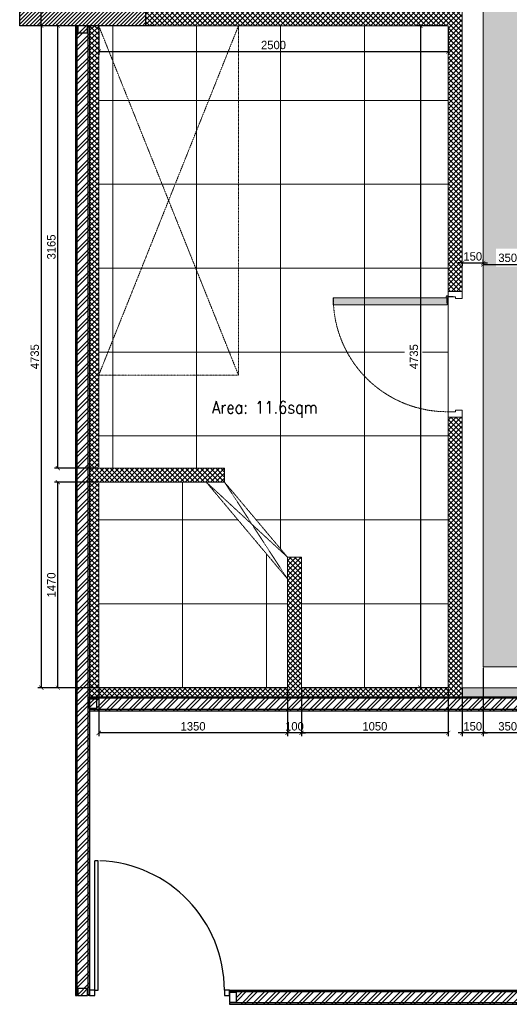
# Model space of a CAD drawing. Header units: millimetres. Extents: x 325 to 233617, y -9828 to 20555.
# Tile 33 of 45: x 181751 to 185252, y 3766 to 10809. Entities that reach past the tile are written whole.
import ezdxf

# ---------------------------------------------------------------- set-up
doc = ezdxf.new("R2010")
doc.units = ezdxf.units.MM
doc.header["$LTSCALE"] = 2.5
for name, pattern in [('DASHDOTX2', [2, 1, -0.5, 0, -0.5]), ('HIDDEN', [0.375, 0.25, -0.125]), ('HIDDEN2 IDS', [1.666875, 1.11125, -0.555625]), ('HIDDENX2', [19.05, 12.7, -6.35])]:
    doc.linetypes.add(name, pattern=pattern)
for name, color, linetype, lineweight in [('Dimension', 40, 'Continuous', 0), ('ELEVATION 1', 143, 'Continuous', 18), ('HATCH', 252, 'Continuous', 9), ('HATCH LIGHT', 250, 'Continuous', 0), ('HATCH MEDIUM', 251, 'Continuous', 5), ('ROOM TEXT', 7, 'Continuous', 5), ('WALL', 132, 'Continuous', 25)]:
    doc.layers.add(name, color=color, linetype=linetype, lineweight=lineweight)
doc.layers.add('PROPOSED D&W', color=150, linetype='Continuous')
doc.layers.add('PROPOSED PARTITION', color=4, linetype='Continuous')
doc.styles.add('MTEXT', font='romans.shx', dxfattribs={"width": 0.85})
doc.styles.get("Standard").update_dxf_attribs({"font": 'GOTHIC.TTF'})
doc.dimstyles.new('AJKD_30', dxfattribs={"dimscale": 30, "dimtxt": 2, "dimasz": 1, "dimexe": 0.8, "dimexo": 0.8, "dimgap": 0.5, "dimtad": 1, "dimdec": 0, "dimzin": 0, "dimdsep": 46, "dimtxsty": 'Standard', "dimblk": 'ARCHTICK', "dimcen": 0.125, "dimclrd": 251, "dimclre": 251, "dimclrt": 42, "dimadec": 0, "dimazin": 0, "dimtfac": 1, "dimtdec": 0, "dimtix": 1, "dimtmove": 0, "dimatfit": 3, "dimfxl": 0, "dimtolj": 1, "dimtzin": 0, "dimarcsym": 0})
pattern_1 = [(45, (43301.216, 0), (-40.411153, 40.411153), []), (45, (43328.156, 0), (-40.411153, 40.411153), [])]

# ---------------------------------------------------------------- blocks, each defined once
blk = doc.blocks.new('*U84')
for points in [[(0, 0), (6936.3, 0), (6936.3, -10), (0, -10)], [(0, -100), (6936.3, -100), (6936.3, -90), (0, -90)]]:
    blk.add_lwpolyline(points, close=True)
at = {"color": 8}
for points in [[(0, -15), (50, -15), (50, -85), (0, -85)], [(6886.3, -15), (6936.3, -15), (6936.3, -85), (6886.3, -85)]]:
    blk.add_lwpolyline(points, close=True, dxfattribs=at)
blk = doc.blocks.new('*U96')
for points in [[(0, 0), (7065.6, 0), (7065.6, -10), (0, -10)], [(0, -100), (7065.6, -100), (7065.6, -90), (0, -90)]]:
    blk.add_lwpolyline(points, close=True)
at = {"color": 8}
for points in [[(0, -15), (50, -15), (50, -85), (0, -85)], [(7015.6, -15), (7065.6, -15), (7065.6, -85), (7015.6, -85)]]:
    blk.add_lwpolyline(points, close=True, dxfattribs=at)
blk = doc.blocks.new('*U83')
for points in [[(0, 0), (5962.2, 0), (5962.2, -10), (0, -10)], [(0, -100), (5962.2, -100), (5962.2, -90), (0, -90)]]:
    blk.add_lwpolyline(points, close=True)
at = {"color": 8}
for points in [[(0, -15), (50, -15), (50, -85), (0, -85)], [(5912.2, -15), (5962.2, -15), (5962.2, -85), (5912.2, -85)]]:
    blk.add_lwpolyline(points, close=True, dxfattribs=at)
blk = doc.blocks.new('*U|REF|REF|REF|REF|REF|REF81')
for p, q in [((915, 50), (915, -1226.8)), ((950, 50), (915, 50)), ((950, 50), (950, -1226.8)), ((915, -1226.8), (950, -1226.8))]:
    blk.add_line(p, q)
for points in [[(-327.5, 100), (-377.5, 100), (-377.5, 50), (-327.5, 50)], [(1000, 100), (950, 100), (950, 50), (1000, 50)]]:
    blk.add_lwpolyline(points, close=True)
blk.add_arc((950, 50), 1277.5, 180, 267.77127)
blk = doc.blocks.new('*U74')
h = blk.add_hatch(color=252)
h.paths.add_polyline_path([(-0.0025, 0.0153, 0.724863), (-0.0025, 0), (-0.0025, -0.036), (-0.0005, -0.036), (-0.0005, -0.0004, 1.209796)])
h.paths.add_polyline_path([(-0.006, 0.0076, -1), (0.006, 0.0076, -1)], flags=16)
blk.add_hatch(color=252).paths.add_polyline_path([(0.0076, 0.0101, -0.06361), (0.008, 0.0081), (0.0436, 0.0081), (0.0436, 0.0101)])
blk.add_lwpolyline([(-0.0025, 0.0153, 0.723917), (-0.0025, 0), (-0.0025, -0.036), (-0.0005, -0.036), (-0.0005, -0.0004, 1.209796), (-0.0025, 0.0153)], format="xyb")
blk.add_lwpolyline([(0.008, 0.0081), (0.0436, 0.0081), (0.0436, 0.0101), (0.0076, 0.0101)])
blk.add_circle((0, 0.0076), 0.00604)
blk = doc.blocks.new('*U117')
h = blk.add_hatch(color=7)
h.dxf.hatch_style = 1
h.paths.add_polyline_path([(47.5, -8.5), (47.5, -822), (97.5, -822), (97.5, -8.5)])
for points in [[(50, 51), (50, 100), (0, 100), (0, 0), (39, 0), (39, 51), (50, 51)], [(850, 51), (850, 100), (900, 100), (900, 0), (861, 0), (861, 51), (850, 51)]]:
    blk.add_lwpolyline(points)
blk.add_lwpolyline([(47.5, -8.5), (47.5, -822), (97.5, -822), (97.5, -8.5)], close=True)
at = {"color": 8, "linetype": 'HIDDEN2 IDS', "ltscale": 0.5}
blk.add_arc((47.5, -8.5), 813.5, 270.00154, 0.53069, dxfattribs=at)
at = {"xscale": -1000, "yscale": 1000, "zscale": 1000, "rotation": 180}
blk.add_blockref('*U74', (39.5, -0.4), dxfattribs=at)
blk = doc.blocks.new('_ArchTick')
at = {"color": 0, "linetype": 'ByBlock', "const_width": 0.15}
blk.add_lwpolyline([(-0.5, -0.5), (0.5, 0.5)], dxfattribs=at)
blk = doc.blocks.new('*D123')
at = {"layer": 'Defpoints', "color": 0}
for p in [(185415.6, 8780.7), (185065.6, 6180.7), (185065.6, 5707.2)]:
    blk.add_point(p, dxfattribs=at)
at = {"layer": 'Dimension', "color": 251, "linetype": 'HIDDEN', "lineweight": -2}
for p, q in [((185415.6, 8774.7), (185415.6, 5683.2)), ((185065.6, 6174.7), (185065.6, 5683.2))]:
    blk.add_line(p, q, dxfattribs=at)
at = {"layer": 'Dimension', "color": 251, "lineweight": -2}
blk.add_line((185415.6, 5707.2), (185065.6, 5707.2), dxfattribs=at)
at = {"layer": 'Dimension', "color": 251, "lineweight": -2, "xscale": 30, "yscale": 30, "zscale": 30, "rotation": 180}
blk.add_blockref('_ArchTick', (185065.6, 5707.2), dxfattribs=at)
at = {"layer": 'Dimension', "color": 251, "lineweight": -2, "xscale": 30, "yscale": 30, "zscale": 30}
blk.add_blockref('_ArchTick', (185415.6, 5707.2), dxfattribs=at)
at = {"layer": 'Dimension', "color": 42, "insert": (185240.6, 5753.8), "char_height": 60, "attachment_point": 5}
blk.add_mtext('\\A1;350', dxfattribs=at)
blk = doc.blocks.new('*D124')
at = {"layer": 'Defpoints', "color": 0}
for p in [(185065.6, 6180.7), (184915.6, 6030.7), (184915.6, 5707.2)]:
    blk.add_point(p, dxfattribs=at)
at = {"layer": 'Dimension', "color": 251, "linetype": 'HIDDEN', "lineweight": -2}
for p, q in [((185065.6, 6174.7), (185065.6, 5683.2)), ((184915.6, 6024.7), (184915.6, 5683.2))]:
    blk.add_line(p, q, dxfattribs=at)
at = {"layer": 'Dimension', "color": 251, "lineweight": -2}
for p, q in [((184915.6, 5707.2), (184885.6, 5707.2)), ((185065.6, 5707.2), (184915.6, 5707.2)), ((185065.6, 5707.2), (185095.6, 5707.2))]:
    blk.add_line(p, q, dxfattribs=at)
at = {"layer": 'Dimension', "color": 251, "lineweight": -2, "xscale": 30, "yscale": 30, "zscale": 30}
blk.add_blockref('_ArchTick', (184915.6, 5707.2), dxfattribs=at)
at = {"layer": 'Dimension', "color": 251, "lineweight": -2, "xscale": 30, "yscale": 30, "zscale": 30, "rotation": 180}
blk.add_blockref('_ArchTick', (185065.6, 5707.2), dxfattribs=at)
at = {"layer": 'Dimension', "color": 42, "insert": (184990.6, 5753.8), "char_height": 60, "attachment_point": 5}
blk.add_mtext('\\A1;150', dxfattribs=at)
blk = doc.blocks.new('*D125')
at = {"layer": 'Defpoints', "color": 0}
for p in [(183765.6, 6030.7), (184815.6, 6030.7), (183765.6, 5707.2)]:
    blk.add_point(p, dxfattribs=at)
at = {"layer": 'Dimension', "color": 251, "linetype": 'HIDDEN', "lineweight": -2}
for p, q in [((183765.6, 6024.7), (183765.6, 5683.2)), ((184815.6, 6024.7), (184815.6, 5683.2))]:
    blk.add_line(p, q, dxfattribs=at)
at = {"layer": 'Dimension', "color": 251, "lineweight": -2}
blk.add_line((184815.6, 5707.2), (183765.6, 5707.2), dxfattribs=at)
at = {"layer": 'Dimension', "color": 251, "lineweight": -2, "xscale": 30, "yscale": 30, "zscale": 30, "rotation": 180}
blk.add_blockref('_ArchTick', (183765.6, 5707.2), dxfattribs=at)
at = {"layer": 'Dimension', "color": 251, "lineweight": -2, "xscale": 30, "yscale": 30, "zscale": 30}
blk.add_blockref('_ArchTick', (184815.6, 5707.2), dxfattribs=at)
at = {"layer": 'Dimension', "color": 42, "insert": (184290.6, 5753.8), "char_height": 60, "attachment_point": 5}
blk.add_mtext('\\A1;1050', dxfattribs=at)
blk = doc.blocks.new('*D126')
at = {"layer": 'Defpoints', "color": 0}
for p in [(183665.6, 6030.7), (183765.6, 6030.7), (183665.6, 5707.2)]:
    blk.add_point(p, dxfattribs=at)
at = {"layer": 'Dimension', "color": 251, "linetype": 'HIDDEN', "lineweight": -2}
for p, q in [((183665.6, 6024.7), (183665.6, 5683.2)), ((183765.6, 6024.7), (183765.6, 5683.2))]:
    blk.add_line(p, q, dxfattribs=at)
at = {"layer": 'Dimension', "color": 251, "lineweight": -2}
for p, q in [((183665.6, 5707.2), (183635.6, 5707.2)), ((183765.6, 5707.2), (183665.6, 5707.2)), ((183765.6, 5707.2), (183795.6, 5707.2))]:
    blk.add_line(p, q, dxfattribs=at)
at = {"layer": 'Dimension', "color": 251, "lineweight": -2, "xscale": 30, "yscale": 30, "zscale": 30}
blk.add_blockref('_ArchTick', (183665.6, 5707.2), dxfattribs=at)
at = {"layer": 'Dimension', "color": 251, "lineweight": -2, "xscale": 30, "yscale": 30, "zscale": 30, "rotation": 180}
blk.add_blockref('_ArchTick', (183765.6, 5707.2), dxfattribs=at)
at = {"layer": 'Dimension', "color": 42, "insert": (183715.6, 5753.8), "char_height": 60, "attachment_point": 5}
blk.add_mtext('\\A1;100', dxfattribs=at)
blk = doc.blocks.new('*D127')
at = {"layer": 'Defpoints', "color": 0}
for p in [(182315.6, 6030.7), (183665.6, 6030.7), (182315.6, 5707.2)]:
    blk.add_point(p, dxfattribs=at)
at = {"layer": 'Dimension', "color": 251, "linetype": 'HIDDEN', "lineweight": -2}
for p, q in [((182315.6, 6024.7), (182315.6, 5683.2)), ((183665.6, 6024.7), (183665.6, 5683.2))]:
    blk.add_line(p, q, dxfattribs=at)
at = {"layer": 'Dimension', "color": 251, "lineweight": -2}
blk.add_line((183665.6, 5707.2), (182315.6, 5707.2), dxfattribs=at)
at = {"layer": 'Dimension', "color": 251, "lineweight": -2, "xscale": 30, "yscale": 30, "zscale": 30, "rotation": 180}
blk.add_blockref('_ArchTick', (182315.6, 5707.2), dxfattribs=at)
at = {"layer": 'Dimension', "color": 251, "lineweight": -2, "xscale": 30, "yscale": 30, "zscale": 30}
blk.add_blockref('_ArchTick', (183665.6, 5707.2), dxfattribs=at)
at = {"layer": 'Dimension', "color": 42, "insert": (182990.6, 5753.8), "char_height": 60, "attachment_point": 5}
blk.add_mtext('\\A1;1350', dxfattribs=at)
blk = doc.blocks.new('*D134')
at = {"layer": 'Defpoints', "color": 0}
for p in [(182023.6, 7500.7), (182315.6, 7500.7), (182315.6, 6030.7)]:
    blk.add_point(p, dxfattribs=at)
at = {"layer": 'Dimension', "color": 251, "linetype": 'HIDDEN', "lineweight": -2}
for p, q in [((182309.6, 7500.7), (181999.6, 7500.7)), ((182309.6, 6030.7), (181999.6, 6030.7))]:
    blk.add_line(p, q, dxfattribs=at)
at = {"layer": 'Dimension', "color": 251, "lineweight": -2}
blk.add_line((182023.6, 6030.7), (182023.6, 7500.7), dxfattribs=at)
at = {"layer": 'Dimension', "color": 251, "lineweight": -2, "xscale": 30, "yscale": 30, "zscale": 30}
for p, rotation in [((182023.6, 7500.7), 90), ((182023.6, 6030.7), 270)]:
    blk.add_blockref('_ArchTick', p, dxfattribs=dict(at, rotation=rotation))
at = {"layer": 'Dimension', "color": 42, "insert": (181977.1, 6765.7), "char_height": 60, "attachment_point": 5, "rotation": 90}
blk.add_mtext('\\A1;1470', dxfattribs=at)
blk = doc.blocks.new('*D135')
at = {"layer": 'Defpoints', "color": 0}
for p in [(182023.6, 10765.7), (182315.6, 10765.7), (182315.6, 7600.7)]:
    blk.add_point(p, dxfattribs=at)
at = {"layer": 'Dimension', "color": 251, "linetype": 'HIDDEN', "lineweight": -2}
for p, q in [((182309.6, 10765.7), (181999.6, 10765.7)), ((182309.6, 7600.7), (181999.6, 7600.7))]:
    blk.add_line(p, q, dxfattribs=at)
at = {"layer": 'Dimension', "color": 251, "lineweight": -2}
blk.add_line((182023.6, 7600.7), (182023.6, 10765.7), dxfattribs=at)
at = {"layer": 'Dimension', "color": 251, "lineweight": -2, "xscale": 30, "yscale": 30, "zscale": 30}
for p, rotation in [((182023.6, 10765.7), 90), ((182023.6, 7600.7), 270)]:
    blk.add_blockref('_ArchTick', p, dxfattribs=dict(at, rotation=rotation))
at = {"layer": 'Dimension', "color": 42, "insert": (181977.1, 9183.2), "char_height": 60, "attachment_point": 5, "rotation": 90}
blk.add_mtext('\\A1;3165', dxfattribs=at)
blk = doc.blocks.new('*D143')
at = {"layer": 'Defpoints', "color": 0}
for p in [(181904.8, 19225.2), (182315.6, 19225.2), (182715.6, 10765.7)]:
    blk.add_point(p, dxfattribs=at)
at = {"layer": 'Dimension', "color": 251, "linetype": 'HIDDEN', "lineweight": -2}
for p, q in [((182309.6, 19225.2), (181880.8, 19225.2)), ((182709.6, 10765.7), (181880.8, 10765.7))]:
    blk.add_line(p, q, dxfattribs=at)
at = {"layer": 'Dimension', "color": 251, "lineweight": -2}
blk.add_line((181904.8, 10765.7), (181904.8, 19225.2), dxfattribs=at)
at = {"layer": 'Dimension', "color": 251, "lineweight": -2, "xscale": 30, "yscale": 30, "zscale": 30}
for p, rotation in [((181904.8, 19225.2), 90), ((181904.8, 10765.7), 270)]:
    blk.add_blockref('_ArchTick', p, dxfattribs=dict(at, rotation=rotation))
at = {"layer": 'Dimension', "color": 42, "insert": (181858.3, 14995.4), "char_height": 60, "attachment_point": 5, "rotation": 90}
blk.add_mtext('\\A1;8459', dxfattribs=at)
blk = doc.blocks.new('*D144')
at = {"layer": 'Defpoints', "color": 0}
for p in [(182315.6, 10765.7), (181904.8, 6030.7), (182315.6, 6030.7)]:
    blk.add_point(p, dxfattribs=at)
at = {"layer": 'Dimension', "color": 251, "linetype": 'HIDDEN', "lineweight": -2}
for p, q in [((182309.6, 10765.7), (181880.8, 10765.7)), ((182309.6, 6030.7), (181880.8, 6030.7))]:
    blk.add_line(p, q, dxfattribs=at)
at = {"layer": 'Dimension', "color": 251, "lineweight": -2}
blk.add_line((181904.8, 10765.7), (181904.8, 6030.7), dxfattribs=at)
at = {"layer": 'Dimension', "color": 251, "lineweight": -2, "xscale": 30, "yscale": 30, "zscale": 30}
for p, rotation in [((181904.8, 10765.7), 90), ((181904.8, 6030.7), 270)]:
    blk.add_blockref('_ArchTick', p, dxfattribs=dict(at, rotation=rotation))
at = {"layer": 'Dimension', "color": 42, "insert": (181858.3, 8398.2), "char_height": 60, "attachment_point": 5, "rotation": 90}
blk.add_mtext('\\A1;4735', dxfattribs=at)
blk = doc.blocks.new('*D160')
at = {"layer": 'Defpoints', "color": 0}
for p in [(184915.6, 9068.9), (185065.6, 9068.9), (185065.6, 9058.8)]:
    blk.add_point(p, dxfattribs=at)
at = {"layer": 'Dimension', "color": 251, "linetype": 'HIDDEN', "lineweight": -2}
for p, q in [((185065.6, 9064.8), (185065.6, 9092.9)), ((184915.6, 9062.9), (184915.6, 9044.9))]:
    blk.add_line(p, q, dxfattribs=at)
at = {"layer": 'Dimension', "color": 251, "lineweight": -2}
for p, q in [((184915.6, 9068.9), (184885.6, 9068.9)), ((184915.6, 9068.9), (185065.6, 9068.9)), ((185065.6, 9068.9), (185095.6, 9068.9))]:
    blk.add_line(p, q, dxfattribs=at)
at = {"layer": 'Dimension', "color": 251, "lineweight": -2, "xscale": 30, "yscale": 30, "zscale": 30}
blk.add_blockref('_ArchTick', (184915.6, 9068.9), dxfattribs=at)
at = {"layer": 'Dimension', "color": 251, "lineweight": -2, "xscale": 30, "yscale": 30, "zscale": 30, "rotation": 180}
blk.add_blockref('_ArchTick', (185065.6, 9068.9), dxfattribs=at)
at = {"layer": 'Dimension', "color": 42, "insert": (184990.6, 9115.4), "char_height": 60, "attachment_point": 5}
blk.add_mtext('\\A1;150', dxfattribs=at)
blk = doc.blocks.new('*D161')
at = {"layer": 'Defpoints', "color": 0}
for p in [(185065.6, 9058.8), (185415.6, 9058.8), (185415.6, 9058.8)]:
    blk.add_point(p, dxfattribs=at)
at = {"layer": 'Dimension', "color": 251, "linetype": 'HIDDEN', "lineweight": -2}
for p, q in [((185065.6, 9064.8), (185065.6, 9082.8)), ((185415.6, 9064.8), (185415.6, 9082.8))]:
    blk.add_line(p, q, dxfattribs=at)
at = {"layer": 'Dimension', "color": 251, "lineweight": -2}
blk.add_line((185065.6, 9058.8), (185415.6, 9058.8), dxfattribs=at)
at = {"layer": 'Dimension', "color": 251, "lineweight": -2, "xscale": 30, "yscale": 30, "zscale": 30, "rotation": 180}
blk.add_blockref('_ArchTick', (185065.6, 9058.8), dxfattribs=at)
at = {"layer": 'Dimension', "color": 251, "lineweight": -2, "xscale": 30, "yscale": 30, "zscale": 30}
blk.add_blockref('_ArchTick', (185415.6, 9058.8), dxfattribs=at)
at = {"layer": 'Dimension', "color": 42, "insert": (185240.6, 9105.3), "char_height": 60, "attachment_point": 5}
blk.add_mtext('\\A1;350', dxfattribs=at)
blk = doc.blocks.new('*D165')
at = {"layer": 'Defpoints', "color": 0}
for p in [(182315.6, 10765.7), (184815.6, 10765.7), (184815.6, 10581)]:
    blk.add_point(p, dxfattribs=at)
at = {"layer": 'Dimension', "color": 251, "linetype": 'HIDDEN', "lineweight": -2}
for p, q in [((182315.6, 10759.7), (182315.6, 10557)), ((184815.6, 10759.7), (184815.6, 10557))]:
    blk.add_line(p, q, dxfattribs=at)
at = {"layer": 'Dimension', "color": 251, "lineweight": -2}
blk.add_line((182315.6, 10581), (184815.6, 10581), dxfattribs=at)
at = {"layer": 'Dimension', "color": 251, "lineweight": -2, "xscale": 30, "yscale": 30, "zscale": 30, "rotation": 180}
blk.add_blockref('_ArchTick', (182315.6, 10581), dxfattribs=at)
at = {"layer": 'Dimension', "color": 251, "lineweight": -2, "xscale": 30, "yscale": 30, "zscale": 30}
blk.add_blockref('_ArchTick', (184815.6, 10581), dxfattribs=at)
at = {"layer": 'Dimension', "color": 42, "insert": (183565.6, 10627.5), "char_height": 60, "attachment_point": 5}
blk.add_mtext('\\A1;2500', dxfattribs=at)
blk = doc.blocks.new('*D166')
at = {"layer": 'Defpoints', "color": 0}
for p in [(184815.6, 10765.7), (184616.2, 6030.7), (184815.6, 6030.7)]:
    blk.add_point(p, dxfattribs=at)
at = {"layer": 'Dimension', "color": 251, "linetype": 'HIDDEN', "lineweight": -2}
for p, q in [((184809.6, 10765.7), (184592.2, 10765.7)), ((184809.6, 6030.7), (184592.2, 6030.7))]:
    blk.add_line(p, q, dxfattribs=at)
at = {"layer": 'Dimension', "color": 251, "lineweight": -2}
blk.add_line((184616.2, 10765.7), (184616.2, 6030.7), dxfattribs=at)
at = {"layer": 'Dimension', "color": 251, "lineweight": -2, "xscale": 30, "yscale": 30, "zscale": 30}
for p, rotation in [((184616.2, 10765.7), 90), ((184616.2, 6030.7), 270)]:
    blk.add_blockref('_ArchTick', p, dxfattribs=dict(at, rotation=rotation))
at = {"layer": 'Dimension', "color": 42, "insert": (184569.7, 8398.2), "char_height": 60, "attachment_point": 5, "rotation": 90}
blk.add_mtext('\\A1;4735', dxfattribs=at)

msp = doc.modelspace()

# ---------------------------------------------------------------- hatches: boundary and pattern name
at = {"layer": 'HATCH LIGHT'}
h = msp.add_hatch(dxfattribs=at)
h.set_pattern_fill('FLEX', color=256, scale=10)
edge = h.paths.add_edge_path()
edge.add_arc((194367.3, 23380.6), 12280, 199.77899, 238.75559, ccw=False)
edge.add_line((182811.8, 19225.2), (182465.6, 19225.2))
edge.add_line((182465.6, 19225.2), (182465.6, 11730.7))
edge.add_line((182465.6, 11730.7), (182715.6, 11730.7))
edge.add_line((182715.6, 11730.7), (182715.6, 11015.7))
edge.add_line((182715.6, 11015.7), (185065.6, 11015.7))
edge.add_line((185065.6, 11015.7), (185065.6, 6180.7))
edge.add_line((185065.6, 6180.7), (187997.8, 6180.7))
edge.add_line((187997.8, 6180.7), (187997.8, 12881.7))
edge = h.paths.add_edge_path(flags=16)
edge.add_arc((187147.8, 8780.7), 500, 270, 360, ccw=False)
edge.add_line((187147.8, 8280.7), (185915.6, 8280.7))
edge.add_arc((185915.6, 8780.7), 500, 180, 270, ccw=False)
edge.add_line((185415.6, 8780.7), (185415.6, 10865.7))
edge.add_arc((184915.6, 10865.7), 500, 0, 90)
edge.add_line((184915.6, 11365.7), (183315.6, 11365.7))
edge.add_arc((183315.6, 11865.7), 500, 180, 270, ccw=False)
edge.add_line((182815.6, 11865.7), (182815.6, 13065.2))
edge.add_arc((183895.8, 13875), 1350, 216.85564, 503.14436)
edge.add_line((182815.6, 14684.7), (182815.6, 18274.3))
edge.add_arc((194367.3, 23380.6), 12630, 203.8474, 236.64343)
edge.add_arc((187147.8, 12413.6), 500, 0, 56.64343, ccw=False)
edge.add_line((187647.8, 12413.6), (187647.8, 8780.7))
edge = h.paths.add_edge_path(flags=16)
edge.add_arc((183895.8, 13875), 900, 0, 360)
h.paths.add_polyline_path([(183360.7, 13858.8), (183529.5, 13858.8), (183529.5, 13988.4), (183360.7, 13988.4)], flags=0)
h.paths.add_polyline_path([(182645.9, 13858.8), (182814.8, 13858.8), (182814.8, 13988.4), (182645.9, 13988.4)], flags=16)
h.paths.add_polyline_path([(185026, 13044.5), (185242, 12889.6), (185317.5, 12994.8), (185101.5, 13149.8)], flags=0)
h.paths.add_polyline_path([(184260.7, 13858.8), (184429.5, 13858.8), (184429.5, 13988.4), (184260.7, 13988.4)], flags=0)
h.paths.add_polyline_path([(184936.6, 13858.8), (185105.5, 13858.8), (185105.5, 13988.4), (184936.6, 13988.4)], flags=16)
h.paths.add_polyline_path([(183911.9, 12213.9), (183911.9, 12429.1), (183782.4, 12429.1), (183782.4, 12213.9)], flags=0)
h.paths.add_polyline_path([(184297.6, 15907.8), (184433.4, 16008.3), (184356.3, 16112.4), (184220.6, 16011.9)], flags=16)
h.paths.add_polyline_path([(187523.4, 8387.2), (187698.4, 8220), (187787.3, 8314.2), (187612.2, 8481.4)], flags=16)
h.paths.add_polyline_path([(185409.8, 8185.2), (185556.1, 8350.4), (185459.6, 8436.7), (185313.2, 8271.5)], flags=16)
h.paths.add_polyline_path([(187649.4, 12645.4), (187846, 12743.3), (187788.3, 12859.2), (187591.7, 12761.3)], flags=16)
h.paths.add_polyline_path([(185400.6, 11219.7), (185605.8, 11423.3), (185514.9, 11515.6), (185309.7, 11312.1)], flags=0)
h.paths.add_polyline_path([(182738.7, 11245.1), (182904.7, 11388.8), (182820, 11486.7), (182653.9, 11343)], flags=16)
h.paths.add_polyline_path([(185156, 9042.6), (185324.9, 9042.6), (185324.9, 9172.2), (185156, 9172.2)], flags=16)
h.paths.add_polyline_path([(186424.4, 9042.6), (186639.6, 9042.6), (186639.6, 9172.2), (186424.4, 9172.2)], flags=0)
h.paths.add_polyline_path([(187738.2, 9042.6), (187907.1, 9042.6), (187907.1, 9172.2), (187738.2, 9172.2)], flags=16)
h = msp.add_hatch(dxfattribs=at)
h.set_pattern_fill('GRASS', color=256, scale=10)
edge = h.paths.add_edge_path()
edge.add_arc((187147.8, 12413.6), 500, 360, 416.64343)
edge.add_arc((194367.3, 23380.6), 12630, 203.8474, 236.64343, ccw=False)
edge.add_line((182815.6, 18274.3), (182815.6, 14684.7))
edge.add_arc((183895.8, 13875), 1350, -143.14436, 143.14436, ccw=False)
edge.add_line((182815.6, 13065.2), (182815.6, 11865.7))
edge.add_arc((183315.6, 11865.7), 500, 180, 270)
edge.add_line((183315.6, 11365.7), (184915.6, 11365.7))
edge.add_arc((184915.6, 10865.7), 500, 0, 90, ccw=False)
edge.add_line((185415.6, 10865.7), (185415.6, 8780.7))
edge.add_arc((185915.6, 8780.7), 500, 180, 270)
edge.add_line((185915.6, 8280.7), (187147.8, 8280.7))
edge.add_arc((187147.8, 8780.7), 500, 270, 360)
edge.add_line((187647.8, 8780.7), (187647.8, 12413.6))
edge = h.paths.add_edge_path(flags=17)
edge.add_arc((183895.8, 13875), 900, 0, 360)
h.paths.add_polyline_path([(183360.7, 13858.8), (183529.5, 13858.8), (183529.5, 13988.4), (183360.7, 13988.4)], flags=16)
h.paths.add_polyline_path([(184260.7, 13858.8), (184429.5, 13858.8), (184429.5, 13988.4), (184260.7, 13988.4)], flags=16)
h = msp.add_hatch(dxfattribs=at)
h.set_pattern_fill('ANSI36', color=256, scale=7)
h.set_pattern_definition([(45, (43301.216, 0), (11.786586, 43.2174826), [55.5625, -11.1125, 0, -11.1125])])
h.paths.add_polyline_path([(188212.8, 12485.3), (188221.2, 12485.3), (188433.2, 12864.4), (188370, 12899.7), (188147.8, 12502.3), (188147.8, 6030.7), (184915.6, 6030.7), (184915.6, 5965.7), (188212.8, 5965.7)])
h = msp.add_hatch(dxfattribs=at)
h.set_pattern_fill('ANSI31', color=256, scale=6)
h.set_pattern_definition([(45, (43301.216, 0), (-13.4703842, 13.4703842), [])])
h.paths.add_polyline_path([(182650.6, 11665.7), (181750.6, 11665.7), (181750.6, 10765.7), (182650.6, 10765.7)])
h = msp.add_hatch(dxfattribs=at)
h.set_pattern_fill('ANSI37', color=256, scale=8)
h.set_pattern_definition([(45, (139377.583, 7515.665), (-17.960512, 17.960512), []), (135, (139377.583, 7515.665), (-17.960512, -17.960512), [])])
h.paths.add_polyline_path([(184915.6, 10865.7), (182650.6, 10865.7), (182650.6, 10765.7), (183315.6, 10765.7), (184815.6, 10765.7), (184915.6, 10765.7)])
h.paths.add_polyline_path([(184915.6, 7965.7), (184815.6, 7965.7), (184815.6, 5965.7), (184915.6, 5965.7)])
h.paths.add_polyline_path([(184815.6, 6030.7), (183765.6, 6030.7), (183766.3, 5965.7), (184815.6, 5965.7)])
h.paths.add_polyline_path([(183765.6, 6857.1), (183765.6, 6964.4), (183665.6, 6964.4), (183665.6, 6815.7), (183665.6, 6030.7), (182315.6, 6030.7), (182315.6, 7500.7), (183065.6, 7500.7), (183215.6, 7500.7), (183215.6, 7600.7), (183107, 7600.7), (182315.6, 7600.7), (182315.6, 10665.7), (182250.6, 10665.7), (182250.6, 5965.7), (183766.3, 5965.7), (183765.6, 6030.7)])
h.paths.add_polyline_path([(184815.6, 10765.7), (184815.6, 8865.7), (184915.6, 8865.7), (184915.6, 10765.7)])
h.paths.add_polyline_path([(182315.6, 10665.7), (182315.6, 10765.7), (182250.6, 10765.7), (182250.6, 10665.7)])
h = msp.add_hatch(dxfattribs=at)
h.set_pattern_fill('ANSI32', color=256, scale=6)
h.set_pattern_definition([(45, (43554.517, 277.396), (-40.411153, 40.411153), []), (45, (43581.46, 277.396), (-40.411153, 40.411153), [])])
h.paths.add_polyline_path([(182250.6, 10764.8), (182150.6, 10764.8), (182150.6, 3829.4), (182250.6, 3829.4)])
h = msp.add_hatch(dxfattribs=at)
h.set_pattern_fill('ANSI37', color=256, scale=189, angle=45)
h.set_pattern_definition([(90, (184815.6, 6030.66), (-600.075, 0), []), (180, (184815.6, 6030.66), (-6e-14, -600.075), [])])
edge = h.paths.add_edge_path()
edge.add_line((184815.6, 7965.7), (184815.6, 8004.7))
edge.add_arc((184807.1, 8818.2), 813.5, 183.52546, 270.59663, ccw=False)
edge.add_line((183995.1, 8768.1), (183993.6, 8768.1))
edge.add_line((183993.6, 8768.1), (183993.6, 8818.1))
edge.add_line((183993.6, 8818.1), (184805.1, 8818.1))
edge.add_line((184805.1, 8818.1), (184805.1, 8818.5))
edge.add_arc((184807.6, 8826.2), 8.04, 18.12635, 251.87432, ccw=False)
edge.add_line((184815.2, 8828.7), (184815.6, 8828.7))
edge.add_line((184815.6, 8828.7), (184815.6, 8865.7))
edge.add_line((184815.6, 8865.7), (184815.6, 8865.7))
edge.add_line((184815.6, 8865.7), (184815.6, 10765.7))
edge.add_line((184815.6, 10765.7), (182315.6, 10765.7))
edge.add_line((182315.6, 10765.7), (182315.6, 7600.7))
edge.add_line((182315.6, 7600.7), (183215.6, 7600.7))
edge.add_line((183215.6, 7600.7), (183215.6, 7500.7))
edge.add_line((183215.6, 7500.7), (183665.6, 6964.4))
edge.add_line((183665.6, 6964.4), (183765.6, 6964.4))
edge.add_line((183765.6, 6964.4), (183765.6, 6030.7))
edge.add_line((183765.6, 6030.7), (184815.6, 6030.7))
edge.add_line((184815.6, 6030.7), (184815.6, 7965.7))
edge = h.paths.add_edge_path()
edge.add_line((184807.1, 8782.5), (184815.2, 8004.7))
edge.add_line((184815.2, 8004.7), (184815.6, 8004.7))
edge.add_line((184815.6, 8004.7), (184815.6, 8004.7))
edge.add_arc((184807.1, 8818.2), 813.5, 183.52546, 270.59663, ccw=False)
edge.add_line((183995.1, 8768.1), (183993.6, 8768.1))
edge.add_line((183993.6, 8768.1), (183993.6, 8818.1))
edge.add_line((183993.6, 8818.1), (184805.1, 8818.1))
edge.add_line((184805.1, 8818.1), (184805.1, 8818.5))
edge.add_arc((184807.6, 8826.2), 8.04, 18.12635, 251.87432, ccw=False)
edge.add_line((184815.2, 8828.7), (184815.6, 8828.7))
edge.add_line((184815.6, 8828.7), (184815.6, 8865.7))
edge.add_line((184815.6, 8865.7), (184815.6, 8865.7))
edge.add_line((184815.6, 8865.7), (184815.6, 8865.7))
edge.add_line((184815.6, 8865.7), (184915.6, 8865.7))
edge.add_line((184915.6, 8865.7), (184915.6, 8815.7))
edge.add_line((184915.6, 8815.7), (184866.6, 8815.7))
edge.add_line((184866.6, 8815.7), (184866.6, 8826.7))
edge.add_line((184866.6, 8826.7), (184815.6, 8826.7))
edge.add_arc((184807.6, 8826.2), 8.04, -108.12568, 3.56744, ccw=False)
edge.add_line((184805.1, 8818.5), (184805.1, 8818.1))
edge.add_line((184805.1, 8818.1), (184808.1, 8818.1))
edge.add_arc((184807.6, 8826.2), 8.04, 161.87423, 273.56768, ccw=False)
edge.add_arc((184806.9, 8828.4), 7.02, -18.41343, 177.69043, ccw=False)
edge.add_line((184813.6, 8826.2), (184813.9, 8831.2))
edge.add_arc((184807.6, 8826.2), 8.04, -86.43232, 38.5194, ccw=False)
edge.add_line((184808.1, 8818.1), (184807.1, 8818.1))
edge.add_line((184807.1, 8818.1), (184807.1, 8782.5))
h.paths.add_polyline_path([(184632.4, 8241.3), (184632.4, 8456.5), (184502.8, 8456.5), (184502.8, 8241.3)], flags=16)
h = msp.add_hatch(dxfattribs=at)
h.set_pattern_fill('ANSI37', color=256, scale=189, angle=45)
h.set_pattern_definition([(90, (182315.6, 6030.66), (-600.08, 0), []), (180, (182315.6, 6030.66), (-6e-14, -600.08), [])])
h.paths.add_polyline_path([(183665.6, 6815.7), (183613.1, 6868.2), (183085.1, 7500.7), (183065.6, 7500.7), (182315.6, 7500.7), (182315.6, 6030.7), (183665.6, 6030.7)])
h = msp.add_hatch(dxfattribs=at)
h.set_pattern_fill('ANSI32', color=256, scale=6)
h.set_pattern_definition(pattern_1)
h.paths.add_polyline_path([(188212.8, 5865.7), (188212.8, 5965.7), (182250.6, 5965.7), (182250.6, 5865.7)])
h = msp.add_hatch(dxfattribs=at)
h.set_pattern_fill('ANSI32', color=256, scale=6)
h.set_pattern_definition(pattern_1)
h.paths.add_polyline_path([(190316.1, 3765.7), (190316.1, 3865.7), (183300.6, 3865.7), (183300.6, 3765.7)])

# ---------------------------------------------------------------- linework, layer by layer
at = {"layer": 'ELEVATION 1'}
for p, q in [((184915.6, 10865.7), (184915.6, 8865.7)), ((182315.6, 10765.7), (184815.6, 10765.7)), ((182315.6, 10765.7), (182315.6, 7600.7)), ((184815.6, 10765.7), (184815.6, 8865.7)), ((184915.6, 8865.7), (184815.6, 8865.7)), ((184815.6, 7965.7), (184815.6, 6030.7)), ((184915.6, 7965.7), (184815.6, 7965.7)), ((184915.6, 7965.7), (184915.6, 5965.7)), ((182315.6, 7600.7), (183215.6, 7600.7)), ((183215.6, 7600.7), (183215.6, 7500.7)), ((182315.6, 7500.7), (182315.6, 6030.7)), ((182315.6, 7500.7), (183215.6, 7500.7)), ((183665.6, 6030.7), (183665.6, 6964.4)), ((183665.6, 6964.4), (183765.6, 6964.4)), ((183765.6, 6030.7), (183765.6, 6964.4)), ((182315.6, 6030.7), (183665.6, 6030.7)), ((183765.6, 6030.7), (184815.6, 6030.7)), ((184915.6, 6030.7), (188147.8, 6030.7))]:
    msp.add_line(p, q, dxfattribs=at)
at = {"layer": 'HATCH', "linetype": 'DASHDOTX2', "ltscale": 0.6}
for p, q in [((183315.6, 8265.7), (182315.6, 10765.7)), ((183315.6, 10765.7), (182315.6, 8265.7))]:
    msp.add_line(p, q, dxfattribs=at)
at = {"layer": 'HATCH'}
msp.add_line((184815.6, 7965.7), (184815.6, 8865.7), dxfattribs=at)
msp.add_lwpolyline([(182811.8, 19225.2, 0.171727), (187997.8, 12881.7), (187997.8, 6180.7), (185065.6, 6180.7), (185065.6, 11015.7), (182715.6, 11015.7)], format="xyb", dxfattribs=at)
at = {"layer": 'HATCH', "linetype": 'DASHDOTX2', "ltscale": 0.6}
msp.add_lwpolyline([(182315.6, 8265.7), (182315.6, 10765.7), (183315.6, 10765.7), (183315.6, 8265.7)], close=True, dxfattribs=at)
at = {"layer": 'HATCH LIGHT', "linetype": 'HIDDENX2', "ltscale": 0.02}
for p, q in [((183085.1, 7500.7), (183665.6, 6808.9)), ((183665.6, 6964.4), (183085.1, 7500.7)), ((183215.6, 7500.7), (183665.6, 6964.4)), ((183215.6, 7500.7), (183665.6, 6808.9))]:
    msp.add_line(p, q, dxfattribs=at)
at = {"layer": 'WALL'}
msp.add_lwpolyline([(181750.6, 11665.7), (182650.6, 11665.7), (182650.6, 10765.7), (181750.6, 10765.7)], close=True, dxfattribs=at)

# ---------------------------------------------------------------- block references
at = {"layer": 'HATCH MEDIUM', "extrusion": (0, 0, -1), "xscale": -1, "zscale": -1, "rotation": 89.99970790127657}
msp.add_blockref('*U117', (-184815.6, 8865.7), dxfattribs=at)
at = {"layer": 'PROPOSED D&W', "xscale": 0.7259695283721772, "yscale": 0.7259695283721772, "zscale": 0.7259695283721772, "rotation": 180}
msp.add_blockref('*U|REF|REF|REF|REF|REF|REF81', (182976.6, 3902), dxfattribs=at)
at = {"layer": 'PROPOSED PARTITION', "xscale": -1, "rotation": 180}
msp.add_blockref('*U96', (183250.6, 3765.7), dxfattribs=at)
at = {"layer": 'WALL', "xscale": -1, "rotation": 90}
msp.add_blockref('*U84', (182150.6, 10765.7), dxfattribs=at)
at = {"layer": 'WALL'}
msp.add_blockref('*U83', (182250.6, 5965.7), dxfattribs=at)

# ---------------------------------------------------------------- texts
at = {"layer": 'ROOM TEXT', "insert": (183015.4, 7960.8, 0.2), "char_height": 90, "attachment_point": 7, "style": 'MTEXT'}
msp.add_mtext_dynamic_manual_height_columns('\\A1;{\\W1.805964; }Area: 11.6sqm', width=1162.931, gutter_width=1.8, heights=[0], dxfattribs=at)

# ---------------------------------------------------------------- dimensions: what is measured, and where the dimension line sits
at = {"layer": 'Dimension'}
for base, p1, p2, picture, middle in [((181904.7704, 19225.1544), (182715.588, 10765.6648), (182315.588, 19225.1544), '*D143', (181858.2612, 14995.4096)), ((181904.8, 6030.7), (182315.6, 10765.7), (182315.6, 6030.7), '*D144', (181858.3, 8398.2)), ((182023.6, 10765.7), (182315.6, 7600.7), (182315.6, 10765.7), '*D135', (181977.1, 9183.2)), ((184616.2, 6030.7), (184815.6, 10765.7), (184815.6, 6030.7), '*D166', (184569.7, 8398.2)), ((182023.6, 7500.7), (182315.6, 6030.7), (182315.6, 7500.7), '*D134', (181977.1, 6765.7))]:
    dim = msp.add_linear_dim(base=base, p1=p1, p2=p2, angle=90, dimstyle='AJKD_30', override={"dimexo": 0.2, "dimfxl": 10}, dxfattribs=at)
    dim.commit()
    dim.dimension.update_dxf_attribs({"geometry": picture, "text_midpoint": middle})
for base, p1, p2, override, picture, middle in [((184815.6, 10581), (182315.6, 10765.7), (184815.6, 10765.7), {"dimexo": 0.2, "dimtmove": 1, "dimfxl": 10}, '*D165', (183565.6, 10627.5)), ((185065.6, 9068.9), (184915.6, 9068.9), (185065.6, 9058.8), {"dimexo": 0.2, "dimfxl": 10}, '*D160', (184990.6, 9115.4)), ((185415.6, 9058.8), (185065.6, 9058.8), (185415.6, 9058.8), {"dimexo": 0.2, "dimtmove": 1, "dimfxl": 10}, '*D161', (185240.6, 9105.3)), ((185065.6, 5707.2), (185415.6, 8780.7), (185065.6, 6180.7), {"dimexo": 0.2, "dimtmove": 1, "dimfxl": 10}, '*D123', (185240.6, 5753.8)), ((184915.6, 5707.2), (185065.6, 6180.7), (184915.6, 6030.7), {"dimexo": 0.2, "dimtmove": 1, "dimfxl": 10}, '*D124', (184990.6, 5753.8)), ((182315.6, 5707.2), (183665.6, 6030.7), (182315.6, 6030.7), {"dimexo": 0.2, "dimtmove": 1, "dimfxl": 10}, '*D127', (182990.6, 5753.8)), ((183665.6, 5707.2), (183765.6, 6030.7), (183665.6, 6030.7), {"dimexo": 0.2, "dimtmove": 1, "dimfxl": 10}, '*D126', (183715.6, 5753.8)), ((183765.6, 5707.2), (184815.6, 6030.7), (183765.6, 6030.7), {"dimexo": 0.2, "dimtmove": 1, "dimfxl": 10}, '*D125', (184290.6, 5753.8))]:
    dim = msp.add_linear_dim(base=base, p1=p1, p2=p2, dimstyle='AJKD_30', override=override, dxfattribs=at)
    dim.commit()
    dim.dimension.update_dxf_attribs({"geometry": picture, "text_midpoint": middle})

doc.saveas('drawing.dxf')
